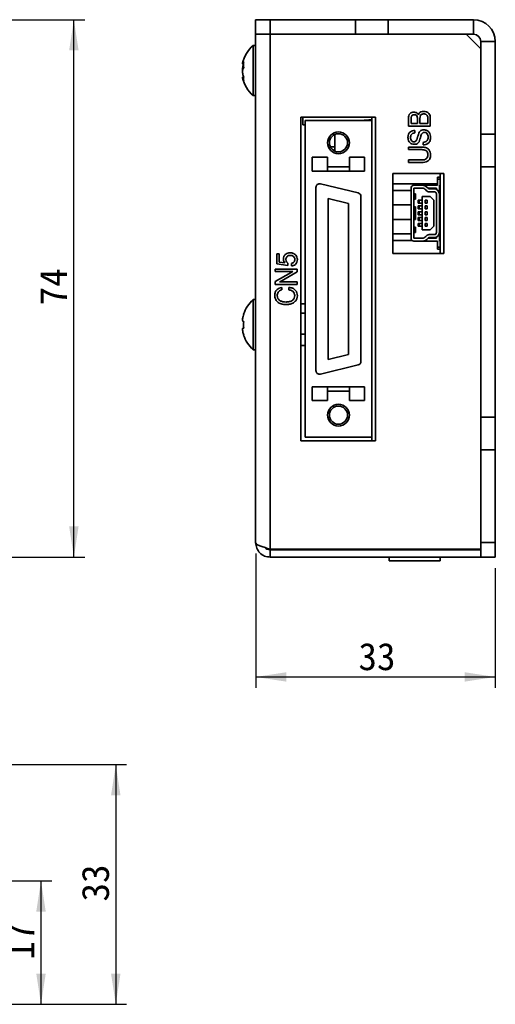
# Model space of a CAD drawing. Header units: millimetres. Extents: x 15 to 187, y 49 to 265.
# Tile 21 of 62: x 101 to 145, y 49 to 139. Entities that reach past the tile are written whole.
import ezdxf

# ---------------------------------------------------------------- set-up
doc = ezdxf.new("R2010")
doc.units = ezdxf.units.MM
doc.layers.add('標註文字', color=4, linetype='Continuous')
doc.styles.add('SLDTEXTSTYLE3', font='kaiu.ttf')
doc.dimstyles.new('SLDDIMSTYLE0', dxfattribs={"dimtxt": 2.5, "dimasz": 2.824978, "dimexe": 0, "dimexo": 0.0625, "dimtad": 1, "dimlfac": 1.5, "dimrnd": 1e-09, "dimzin": 12, "dimdsep": 46, "dimtxsty": 'SLDTEXTSTYLE3', "dimsah": 1, "dimcen": 0.09, "dimadec": 0, "dimazin": 3, "dimtfac": 1, "dimtofl": 0, "dimtmove": 0, "dimatfit": 3, "dimfxl": 0, "dimfrac": 2, "dimtolj": 1, "dimtzin": 12, "dimarcsym": 0})

# ---------------------------------------------------------------- blocks, each defined once
blk = doc.blocks.new('_D_2')
at = {"layer": '標註文字', "transparency": 16777216}
for p, q in [((96.335, 139.5), (107.164, 139.5)), ((106.164, 90.166), (106.164, 139.5)), ((95.002, 90.166), (107.164, 90.166))]:
    blk.add_line(p, q, dxfattribs=at)
for points in [[(106.164, 139.5), (105.729, 136.675), (106.599, 136.675)], [(106.164, 90.166), (106.599, 92.991), (105.729, 92.991)]]:
    blk.add_solid(points, dxfattribs=at)
at = {"layer": '標註文字', "transparency": 16777216, "insert": (103.042, 113.271), "char_height": 2.5, "attachment_point": 1, "rotation": 90, "style": 'SLDTEXTSTYLE3'}
blk.add_mtext('74', dxfattribs=at)
blk = doc.blocks.new('_D_6')
at = {"layer": '標註文字', "transparency": 16777216}
for p, q in [((93.002, 60.448), (104.146, 60.448)), ((103.146, 49.115), (103.146, 60.448)), ((96.335, 49.115), (104.146, 49.115))]:
    blk.add_line(p, q, dxfattribs=at)
for points in [[(103.146, 60.448), (102.711, 57.623), (103.58, 57.623)], [(103.146, 49.115), (103.58, 51.94), (102.711, 51.94)]]:
    blk.add_solid(points, dxfattribs=at)
at = {"layer": '標註文字', "transparency": 16777216, "insert": (100.024, 53.219), "char_height": 2.5, "attachment_point": 1, "rotation": 90, "style": 'SLDTEXTSTYLE3'}
blk.add_mtext('17', dxfattribs=at)
blk = doc.blocks.new('_D_7')
at = {"layer": '標註文字', "transparency": 16777216}
for p, q in [((95.002, 71.115), (111.009, 71.115)), ((110.009, 71.115), (110.009, 49.115)), ((96.335, 49.115), (111.009, 49.115))]:
    blk.add_line(p, q, dxfattribs=at)
for points in [[(110.009, 71.115), (109.575, 68.29), (110.444, 68.29)], [(110.009, 49.115), (110.444, 51.94), (109.575, 51.94)]]:
    blk.add_solid(points, dxfattribs=at)
at = {"layer": '標註文字', "transparency": 16777216, "insert": (106.887, 58.552), "char_height": 2.5, "attachment_point": 1, "rotation": 90, "style": 'SLDTEXTSTYLE3'}
blk.add_mtext('33', dxfattribs=at)
blk = doc.blocks.new('_D_9')
at = {"layer": '標註文字', "transparency": 16777216}
for p, q in [((122.853, 90.5), (122.853, 78.166)), ((144.853, 89.166), (144.853, 78.166)), ((122.853, 79.166), (144.853, 79.166))]:
    blk.add_line(p, q, dxfattribs=at)
for points in [[(122.853, 79.166), (125.678, 78.732), (125.678, 79.601)], [(144.853, 79.166), (142.028, 79.601), (142.028, 78.732)]]:
    blk.add_solid(points, dxfattribs=at)
at = {"layer": '標註文字', "transparency": 16777216, "insert": (132.29, 82.288), "char_height": 2.5, "attachment_point": 1, "style": 'SLDTEXTSTYLE3'}
blk.add_mtext('33', dxfattribs=at)

msp = doc.modelspace()

# ---------------------------------------------------------------- linework, layer by layer
at = {"color": 7, "linetype": 'Continuous', "lineweight": 35}
for p, q in [((122.8528, 138.1665), (122.8528, 139.4998)), ((122.8528, 139.4998), (124.1862, 139.4998)), ((124.1862, 139.4998), (124.1862, 138.1665)), ((124.1862, 139.4998), (132.0195, 139.4998)), ((132.0195, 139.4998), (132.0195, 138.1665)), ((135.0195, 139.4998), (132.0195, 139.4998)), ((135.0195, 139.4998), (142.8528, 139.4998)), ((135.0195, 139.4998), (135.0195, 138.1665)), ((142.8528, 138.1665), (142.8528, 139.4998)), ((122.8528, 91.4998), (122.8528, 138.1665)), ((124.1862, 138.1665), (122.8528, 138.1665)), ((124.1862, 138.1665), (124.1862, 90.8998)), ((124.1862, 138.1665), (132.0195, 138.1665)), ((132.0195, 138.1665), (135.0195, 138.1665)), ((135.0195, 138.1665), (142.8528, 138.1665)), ((143.5195, 136.8332), (142.1862, 138.1665)), ((143.5195, 137.4998), (143.5195, 128.9998)), ((144.8528, 137.4998), (143.5195, 137.4998)), ((144.8528, 137.4998), (144.8528, 128.9998)), ((122.8528, 137.1332), (122.6244, 137.1332)), ((122.6244, 132.9248), (122.6244, 137.1332)), ((121.6535, 135.4372), (121.7435, 135.4372)), ((121.7481, 134.2291), (121.6535, 134.2291)), ((122.6244, 132.5332), (122.6244, 132.9248)), ((122.6244, 132.5332), (122.8528, 132.5332)), ((133.8528, 130.5665), (126.9862, 130.5665)), ((126.9862, 130.5665), (126.9862, 100.8332)), ((127.1862, 129.8332), (127.1862, 130.5665)), ((127.3862, 130.2332), (133.5195, 130.2332)), ((127.3862, 130.2332), (127.3862, 101.1665)), ((133.5195, 130.3332), (132.9547, 130.2837)), ((133.5195, 130.2332), (133.5195, 130.5665)), ((133.5195, 130.2332), (133.5195, 101.1665)), ((133.8528, 100.8332), (133.8528, 130.5665)), ((136.8862, 129.7255), (136.8862, 130.4522)), ((137.1169, 130.4182), (137.1169, 129.9562)), ((137.7067, 129.9562), (137.7067, 130.3981)), ((137.9374, 130.4382), (137.9374, 129.9562)), ((138.6554, 129.9562), (138.6554, 130.4671)), ((138.8862, 130.4899), (138.8862, 129.7255)), ((127.1862, 129.8332), (127.3862, 129.8332)), ((138.8862, 129.7255), (136.8862, 129.7255)), ((137.1169, 129.9562), (137.7067, 129.9562)), ((137.4759, 129.3409), (137.4771, 129.1101)), ((137.9374, 129.9562), (138.6554, 129.9562)), ((130.1195, 127.4361), (130.1195, 128.9636)), ((143.5195, 128.9998), (144.8528, 128.9998)), ((143.5195, 128.9998), (143.5195, 125.9998)), ((144.8528, 125.9998), (144.8528, 128.9998)), ((130.1195, 127.8332), (129.7045, 127.8332)), ((136.8862, 127.8024), (138.1101, 127.8024)), ((136.8862, 127.5716), (136.8862, 127.8024)), ((138.1129, 127.5716), (136.8862, 127.5716)), ((138.2195, 128.0075), (138.2195, 128.2383)), ((128.0528, 125.5998), (128.0528, 126.8665)), ((128.0528, 126.8665), (129.4528, 126.8665)), ((129.4528, 126.8665), (129.4528, 125.5998)), ((131.4528, 125.5998), (131.4528, 126.8665)), ((131.4528, 126.8665), (132.8528, 126.8665)), ((132.8528, 125.5998), (132.8528, 126.8665)), ((136.8862, 126.6229), (138.1129, 126.6229)), ((136.8862, 126.3921), (136.8862, 126.6229)), ((131.4528, 125.9998), (129.4528, 125.9998)), ((138.1101, 126.3921), (136.8862, 126.3921)), ((143.5195, 125.9998), (143.5195, 102.9998)), ((144.8528, 125.9998), (143.5195, 125.9998)), ((144.8528, 125.9998), (144.8528, 102.9998)), ((128.0528, 125.5998), (129.4528, 125.5998)), ((129.4528, 125.5998), (131.4528, 125.5998)), ((131.4528, 125.5998), (132.8528, 125.5998)), ((140.1195, 125.3665), (135.4528, 125.3665)), ((135.4528, 125.3665), (135.4528, 118.0332)), ((139.7862, 125.0332), (139.5595, 125.0332)), ((139.5595, 125.0332), (139.5595, 124.8609)), ((139.5595, 124.8609), (139.5595, 124.2998)), ((139.5595, 124.8609), (139.7862, 124.8609)), ((139.7862, 118.0332), (139.7862, 125.3665)), ((140.1195, 118.0332), (140.1195, 125.3665)), ((128.3862, 124.1096), (128.3862, 107.2901)), ((132.2645, 123.5948), (128.7979, 124.4336)), ((135.4528, 124.4332), (139.5595, 124.4332)), ((135.4528, 123.8332), (137.1195, 123.8332)), ((137.1195, 119.4332), (137.1195, 124.0332)), ((137.3862, 124.2998), (138.1364, 124.2998)), ((137.3862, 124.0332), (137.3862, 119.4332)), ((138.1364, 124.0332), (137.3862, 124.0332)), ((138.1364, 124.2998), (139.5595, 124.2998)), ((139.4528, 124.0332), (138.6697, 124.0332)), ((139.2528, 123.9665), (138.7862, 123.9665)), ((139.4528, 123.9215), (139.4528, 124.0332)), ((139.7195, 124.2998), (139.7862, 124.2998)), ((139.7195, 124.2998), (139.7195, 123.4998)), ((129.5195, 123.0929), (129.5195, 108.3067)), ((131.3862, 122.6413), (129.5195, 123.0929)), ((132.5195, 108.1288), (132.5195, 123.2709)), ((137.4643, 123.5165), (137.3862, 123.5165)), ((137.4643, 123.0165), (137.3862, 123.0165)), ((137.4643, 123.5165), (137.4643, 123.0165)), ((137.5295, 123.5165), (137.4643, 123.5165)), ((137.5295, 123.0165), (137.4643, 123.0165)), ((137.5295, 123.0165), (137.5295, 123.5165)), ((137.7828, 122.9332), (137.7828, 122.6665)), ((137.8612, 122.9332), (137.7828, 122.9332)), ((137.8612, 122.6665), (137.8612, 122.9332)), ((138.1362, 122.9332), (137.8612, 122.9332)), ((138.1362, 123.2665), (138.1362, 120.1998)), ((138.8695, 123.2665), (138.1362, 123.2665)), ((138.4187, 122.6665), (138.4187, 122.9332)), ((138.5854, 122.9332), (138.4187, 122.9332)), ((138.5854, 122.6665), (138.5854, 122.9332)), ((138.7862, 123.6998), (139.2528, 123.6998)), ((139.2028, 122.9332), (138.8695, 123.2665)), ((139.2028, 120.5332), (139.2028, 122.9332)), ((139.4528, 123.4998), (139.4528, 119.9665)), ((139.7195, 119.9665), (139.7195, 123.4998)), ((139.7862, 123.4665), (139.7195, 123.4665)), ((139.7195, 122.9332), (139.7862, 122.9332)), ((139.7862, 122.9332), (139.7195, 122.9332)), ((131.3862, 108.7583), (131.3862, 122.6413)), ((137.1195, 122.4998), (135.4528, 122.4998)), ((137.3862, 122.3252), (137.4858, 122.3121)), ((137.4858, 121.1543), (137.4858, 122.3121)), ((137.5195, 121.1637), (137.5195, 122.3026)), ((137.8612, 122.6665), (137.7828, 122.6665)), ((137.7828, 122.3998), (137.7828, 122.1332)), ((137.8612, 122.3998), (137.7828, 122.3998)), ((137.8612, 122.1332), (137.7828, 122.1332)), ((138.1362, 122.6665), (137.8612, 122.6665)), ((137.8612, 122.1332), (137.8612, 122.3998)), ((138.1362, 122.3998), (137.8612, 122.3998)), ((138.1362, 122.1332), (137.8612, 122.1332)), ((138.5854, 122.6665), (138.4187, 122.6665)), ((138.4187, 122.1332), (138.4187, 122.3998)), ((138.5854, 122.3998), (138.4187, 122.3998)), ((138.5854, 122.1332), (138.4187, 122.1332)), ((138.5854, 122.1332), (138.5854, 122.3998)), ((139.7862, 122.6665), (139.7195, 122.6665)), ((139.7862, 122.3998), (139.7195, 122.3998)), ((139.7862, 122.1332), (139.7195, 122.1332)), ((135.4528, 121.1665), (137.1195, 121.1665)), ((137.3862, 121.1411), (137.4858, 121.1543)), ((137.7828, 121.8665), (137.7828, 121.5998)), ((137.8612, 121.8665), (137.7828, 121.8665)), ((137.8612, 121.5998), (137.7828, 121.5998)), ((137.7828, 121.3332), (137.7828, 121.0665)), ((137.8612, 121.3332), (137.7828, 121.3332)), ((137.8612, 121.5998), (137.8612, 121.8665)), ((138.1362, 121.8665), (137.8612, 121.8665)), ((138.1362, 121.5998), (137.8612, 121.5998)), ((137.8612, 121.0665), (137.8612, 121.3332)), ((138.1362, 121.3332), (137.8612, 121.3332)), ((138.5854, 121.8665), (138.4187, 121.8665)), ((138.4187, 121.5998), (138.4187, 121.8665)), ((138.5854, 121.5998), (138.4187, 121.5998)), ((138.5854, 121.3332), (138.4187, 121.3332)), ((138.4187, 121.0665), (138.4187, 121.3332)), ((138.5854, 121.5998), (138.5854, 121.8665)), ((138.5854, 121.0665), (138.5854, 121.3332)), ((139.7862, 121.8665), (139.7195, 121.8665)), ((139.7862, 121.5998), (139.7195, 121.5998)), ((139.7862, 121.3332), (139.7195, 121.3332)), ((137.4643, 120.4498), (137.3862, 120.4498)), ((137.4643, 119.9498), (137.4643, 120.4498)), ((137.5295, 120.4498), (137.4643, 120.4498)), ((137.5295, 119.9498), (137.5295, 120.4498)), ((137.8612, 121.0665), (137.7828, 121.0665)), ((137.7828, 120.7998), (137.7828, 120.5332)), ((137.8612, 120.7998), (137.7828, 120.7998)), ((137.8612, 120.5332), (137.7828, 120.5332)), ((138.1362, 121.0665), (137.8612, 121.0665)), ((137.8612, 120.5332), (137.8612, 120.7998)), ((138.1362, 120.7998), (137.8612, 120.7998)), ((138.1362, 120.5332), (137.8612, 120.5332)), ((138.5854, 121.0665), (138.4187, 121.0665)), ((138.4187, 120.5332), (138.4187, 120.7998)), ((138.5854, 120.7998), (138.4187, 120.7998)), ((138.5854, 120.5332), (138.4187, 120.5332)), ((138.5854, 120.5332), (138.5854, 120.7998)), ((138.8695, 120.1998), (139.2028, 120.5332)), ((139.7862, 121.0665), (139.7195, 121.0665)), ((139.7862, 120.7998), (139.7195, 120.7998)), ((139.7862, 120.5332), (139.7195, 120.5332)), ((139.7862, 120.5332), (139.7195, 120.5332)), ((137.1195, 119.8332), (135.4528, 119.8332)), ((137.4643, 119.9498), (137.3862, 119.9498)), ((137.3862, 119.4332), (138.1364, 119.4332)), ((137.5295, 119.9498), (137.4643, 119.9498)), ((138.1362, 120.1998), (138.8695, 120.1998)), ((138.6697, 119.4332), (139.4528, 119.4332)), ((139.2528, 119.7665), (138.7862, 119.7665)), ((138.7862, 119.4998), (139.2528, 119.4998)), ((139.4528, 119.4332), (139.4528, 119.5449)), ((139.7195, 119.9998), (139.7862, 119.9998)), ((139.7195, 119.9665), (139.7195, 119.1665)), ((122.852, 119.0014), (122.8528, 119.0014)), ((135.4528, 119.2332), (137.2098, 119.2332)), ((137.3862, 119.1665), (138.1364, 119.1665)), ((138.1364, 119.1665), (139.5595, 119.1665)), ((139.5595, 119.1665), (139.5595, 118.6054)), ((139.5595, 118.6054), (139.7862, 118.6054)), ((139.5595, 118.6054), (139.5595, 118.4332)), ((139.5595, 118.4332), (139.7862, 118.4332)), ((139.7195, 119.2332), (139.7862, 119.2332)), ((139.7195, 119.1665), (139.7862, 119.1665)), ((124.781, 118.0075), (125.0118, 118.0075)), ((124.781, 117.0804), (124.781, 118.0075)), ((125.0118, 118.0075), (125.0118, 117.2463)), ((135.4528, 118.0332), (140.1195, 118.0332)), ((124.6528, 116.6101), (126.6528, 116.6101)), ((124.6528, 116.3793), (124.6528, 116.6101)), ((125.7971, 116.9434), (124.781, 117.0804)), ((125.0118, 117.2463), (125.5258, 117.1762)), ((125.7971, 117.1425), (125.7971, 116.9434)), ((126.1416, 116.8921), (126.1416, 117.1229)), ((126.6528, 116.6101), (126.6528, 116.3477)), ((126.2738, 116.3793), (124.6528, 116.3793)), ((124.6528, 115.4651), (126.1056, 116.2984)), ((126.6528, 116.3477), (125.1797, 115.4971)), ((124.6528, 115.1998), (124.6528, 115.4651)), ((126.6528, 115.1998), (124.6528, 115.1998)), ((125.0318, 115.4306), (126.6528, 115.4306)), ((125.2426, 114.9178), (125.2426, 114.687)), ((125.9092, 114.687), (125.9092, 114.9178)), ((126.6528, 115.4306), (126.6528, 115.1998)), ((122.8528, 113.7998), (122.6244, 113.7998)), ((122.6244, 109.1998), (122.6244, 113.7998)), ((126.9862, 113.4208), (127.3862, 113.4208)), ((121.7425, 112.4665), (121.7587, 112.4665)), ((126.9862, 112.5616), (127.3862, 112.5616)), ((121.6994, 111.8065), (121.7587, 111.8065)), ((121.7587, 111.1932), (121.6994, 111.1932)), ((122.852, 111.8014), (122.8528, 111.8014)), ((121.7587, 110.5332), (121.7425, 110.5332)), ((126.9862, 110.6407), (127.3862, 110.6407)), ((126.9862, 109.5789), (127.3862, 109.5789)), ((122.6244, 109.1998), (122.8528, 109.1998)), ((129.5195, 108.3067), (131.3862, 108.7583)), ((128.7979, 106.9661), (132.2645, 107.8048)), ((122.852, 106.4014), (122.8528, 106.4014)), ((128.0528, 105.7998), (129.4528, 105.7998)), ((128.0528, 104.5332), (128.0528, 105.7998)), ((129.4528, 105.7998), (129.4528, 104.5332)), ((131.4528, 105.7998), (129.4528, 105.7998)), ((131.4528, 104.5332), (131.4528, 105.7998)), ((131.4528, 105.7998), (132.8528, 105.7998)), ((132.8528, 104.5332), (132.8528, 105.7998)), ((129.4528, 105.3998), (131.4528, 105.3998)), ((122.852, 104.6014), (122.8528, 104.6014)), ((128.0528, 104.5332), (129.4528, 104.5332)), ((131.4528, 104.5332), (132.8528, 104.5332)), ((143.5195, 102.9998), (144.8528, 102.9998)), ((143.5195, 102.9998), (143.5195, 99.9998)), ((144.8528, 99.9998), (144.8528, 102.9998)), ((126.9862, 100.8332), (133.8528, 100.8332)), ((127.3862, 101.1665), (133.5195, 101.1665)), ((133.5195, 100.8332), (133.5195, 101.1665)), ((144.8528, 99.9998), (143.5195, 99.9998)), ((143.5195, 99.9998), (143.5195, 91.4998)), ((144.8528, 99.9998), (144.8528, 91.4998)), ((143.5195, 91.4998), (144.8528, 91.4998)), ((143.5195, 90.1665), (143.5195, 91.4998)), ((144.8528, 91.4998), (144.8528, 90.1665)), ((124.1862, 90.8998), (143.5195, 90.8998)), ((124.1862, 90.1665), (124.1862, 90.8332)), ((124.1862, 90.8332), (143.5195, 90.8332)), ((135.1195, 90.8332), (135.1195, 90.8998)), ((139.7862, 90.8332), (139.7862, 90.8998)), ((124.1862, 90.1665), (143.5195, 90.1665)), ((129.7179, 90.1657), (129.7179, 90.1665)), ((135.1195, 89.8332), (135.1195, 90.1665)), ((135.1195, 89.8332), (139.7862, 89.8332)), ((139.7862, 89.8332), (139.7862, 90.1665)), ((141.6837, 90.1657), (141.6837, 90.1665)), ((144.8528, 90.1665), (143.5195, 90.1665))]:
    msp.add_line(p, q, dxfattribs=at)
at = {"color": 8, "linetype": 'Continuous', "lineweight": 35}
for p, q in [((121.6994, 135.5155), (121.7476, 135.5155)), ((121.6994, 135.2981), (121.7439, 135.2981)), ((121.6994, 134.0259), (121.7425, 134.0259)), ((132.9547, 130.2332), (132.9547, 130.2837))]:
    msp.add_line(p, q, dxfattribs=at)
at = {"color": 7, "linetype": 'Continuous', "lineweight": 35, "flags": 128}
for points in [[(130.1965, 90.8998), (130.2028, 90.8641), (130.2096, 90.8332)], [(132.0961, 90.8332), (132.1028, 90.8641), (132.1092, 90.8998)], [(133.7298, 90.8998), (133.7362, 90.8641), (133.7429, 90.8332)]]:
    msp.add_lwpolyline(points, dxfattribs=at)
at = {"color": 7, "linetype": 'Continuous', "lineweight": 35}
for centre, radius in [((130.4528, 128.1998), 1), ((130.4528, 128.1998), 0.8333), ((130.4528, 103.1998), 1), ((130.4528, 103.1998), 0.8333)]:
    msp.add_circle(centre, radius, dxfattribs=at)
for centre, radius, start, end in [((142.8528, 137.4998), 2, 0, 90), ((142.8528, 137.4998), 0.6667, 0, 90), ((124.6528, 134.8332), 3.0667, 131.409622, 167.530811), ((122.8022, 135.0015), 1.2167, 149.05182, 155.00699), ((123.749, 135.3727), 2.0065, 172.714671, 187.285329), ((123.8111, 134.6372), 2.2127, 159.159642, 162.620328), ((122.8022, 134.4926), 1.2167, 149.05182, 155.00699), ((124.6528, 134.8332), 3.0667, 192.475647, 228.590378), ((123.8153, 135.0306), 2.2171, 197.381939, 201.937021), ((123.8153, 134.6882), 2.2171, 197.381939, 201.937021), ((122.6558, 134.0311), 0.9132, 169.196779, 190.803221), ((133.0128, 129.6196), 0.6667, 95, 113.027184), ((128.7195, 124.1096), 0.3333, 76.399457, 180), ((137.3862, 124.0332), 0.2667, 90, 180), ((138.1364, 123.6332), 0.6667, 35.685335, 90), ((138.1364, 123.6332), 0.4, 35.685335, 90), ((138.7862, 124.0998), 0.4, 215.685335, 270), ((138.7862, 124.0998), 0.1333, 215.685335, 270), ((139.2528, 123.4998), 0.4667, 0, 90), ((132.1862, 123.2709), 0.3333, 0, 76.399457), ((139.2528, 123.4998), 0.2, 0, 90), ((137.3862, 119.4332), 0.2667, 180, 270), ((138.1364, 119.8332), 0.4, 270, 324.314665), ((138.1364, 119.8332), 0.6667, 270, 324.314665), ((138.7862, 119.3665), 0.4, 90, 144.314665), ((138.7862, 119.3665), 0.1333, 90, 144.314665), ((139.2528, 119.9665), 0.4667, 270, 0), ((139.2528, 119.9665), 0.2, 270, 0), ((124.6528, 111.4998), 3.0667, 131.409622, 161.626062), ((124.6528, 111.4998), 3.0513, 161.530162, 165.447947), ((124.6528, 111.4998), 2.9103, 173.951405, 186.048595), ((124.6528, 111.4998), 3.0513, 194.552053, 198.469838), ((124.6528, 111.4998), 3.0667, 198.373938, 228.590378), ((132.1862, 108.1288), 0.3333, 283.600543, 0), ((128.7195, 107.2901), 0.3333, 180, 283.600543)]:
    msp.add_arc(centre, radius, start, end, dxfattribs=at)
for centre, start_param, end_param in [((137.2062, 122.3026), 0, 0.4683663), ((137.2062, 121.1637), 5.8148191, 6.2831853)]:
    msp.add_ellipse(centre, major_axis=(0.3133, 0), ratio=0.0667479, start_param=start_param, end_param=end_param, dxfattribs=at)
for points, knots in [([(121.6593, 135.4946), (121.6564, 135.4822), (121.6475, 135.4448), (121.6514, 135.4311), (121.668, 135.4505), (121.6894, 135.4948), (121.6994, 135.5155)], [0, 0, 0, 0, 0.1471187, 0.4455898, 0.7392347, 1, 1, 1, 1]), ([(121.6592, 134.8332), (121.6563, 134.8538), (121.6475, 134.9168), (121.6514, 135.0422), (121.668, 135.1831), (121.6894, 135.2613), (121.6994, 135.2981)], [0, 0, 0, 0, 0.14529111, 0.44440178, 0.73867591, 1, 1, 1, 1]), ([(121.6994, 135.0067), (121.6878, 134.975), (121.6644, 134.9117), (121.6489, 134.7738), (121.6508, 134.6251), (121.6681, 134.483), (121.6894, 134.4049), (121.6994, 134.3682)], [0, 0, 0, 0, 0.2095281, 0.4195633, 0.6226907, 0.8225336, 1, 1, 1, 1]), ([(121.6994, 134.0259), (121.6878, 134.0644), (121.6646, 134.1415), (121.6482, 134.2149), (121.6518, 134.2243), (121.6535, 134.229)], [0, 0, 0, 0, 0.3371645, 0.6751449, 1, 1, 1, 1]), ([(137.7896, 130.7627), (137.81, 130.8192), (137.8509, 130.9322), (138.032, 131.0629), (138.1855, 131.0763), (138.2792, 131.0844)], [0, 0, 0, 0, 0.2798056, 0.5599616, 1, 1, 1, 1]), ([(138.2792, 131.0844), (138.3694, 131.0774), (138.5494, 131.0634), (138.7615, 130.91), (138.8725, 130.7018), (138.8816, 130.5606), (138.8862, 130.4899)], [0, 0, 0, 0, 0.280285, 0.5592301, 0.7792606, 1, 1, 1, 1]), ([(136.8862, 130.4522), (136.8897, 130.5306), (136.8967, 130.6865), (136.9983, 130.8913), (137.1797, 130.9964), (137.3028, 131.0038), (137.3645, 131.0075)], [0, 0, 0, 0, 0.2811538, 0.559841, 0.7793063, 1, 1, 1, 1]), ([(137.4046, 130.7768), (137.3717, 130.7749), (137.3062, 130.7713), (137.2146, 130.7274), (137.1264, 130.6096), (137.1209, 130.4971), (137.1169, 130.4182)], [0, 0, 0, 0, 0.1874295, 0.3741496, 0.5607279, 1, 1, 1, 1]), ([(137.3645, 131.0075), (137.4133, 131.005), (137.5106, 131.0001), (137.6377, 130.9462), (137.7341, 130.8635), (137.7711, 130.7963), (137.7896, 130.7627)], [0, 0, 0, 0, 0.2802364, 0.5599328, 0.7799395, 1, 1, 1, 1]), ([(137.7067, 130.3981), (137.7047, 130.4499), (137.7006, 130.553), (137.6457, 130.6939), (137.5274, 130.7696), (137.4456, 130.7744), (137.4046, 130.7768)], [0, 0, 0, 0, 0.2813617, 0.5603904, 0.77938, 1, 1, 1, 1]), ([(138.2852, 130.8537), (138.2463, 130.8518), (138.1688, 130.848), (138.0586, 130.8011), (137.9479, 130.6658), (137.9418, 130.5321), (137.9374, 130.4382)], [0, 0, 0, 0, 0.1876324, 0.3745009, 0.5609381, 1, 1, 1, 1]), ([(138.6554, 130.4671), (138.6523, 130.5244), (138.6461, 130.6387), (138.5556, 130.78), (138.4199, 130.8465), (138.3302, 130.8513), (138.2852, 130.8537)], [0, 0, 0, 0, 0.2807924, 0.5591563, 0.7791011, 1, 1, 1, 1]), ([(136.8349, 128.7006), (136.8423, 128.797), (136.8572, 128.9891), (137.0254, 129.2133), (137.2501, 129.3253), (137.4006, 129.3357), (137.4759, 129.3409)], [0, 0, 0, 0, 0.2802849, 0.5590233, 0.7791608, 1, 1, 1, 1]), ([(137.9214, 129.2451), (137.9831, 129.2936), (138.0936, 129.3804), (138.2329, 129.3885), (138.2944, 129.3921)], [0, 0, 0, 0, 0.5582152, 1, 1, 1, 1]), ([(138.2944, 129.3921), (138.3925, 129.3824), (138.5883, 129.3631), (138.7995, 129.1697), (138.8992, 128.9373), (138.9076, 128.7844), (138.9118, 128.7078)], [0, 0, 0, 0, 0.279688, 0.5585555, 0.7789685, 1, 1, 1, 1]), ([(137.4242, 128.0588), (137.3318, 128.0682), (137.1472, 128.087), (136.9466, 128.2666), (136.8476, 128.4841), (136.8391, 128.6284), (136.8349, 128.7006)], [0, 0, 0, 0, 0.2796611, 0.5586527, 0.7790425, 1, 1, 1, 1]), ([(137.4771, 129.1101), (137.415, 129.1023), (137.2912, 129.0867), (137.1458, 128.9783), (137.074, 128.8313), (137.0685, 128.7336), (137.0657, 128.6846)], [0, 0, 0, 0, 0.2805086, 0.559195, 0.7792639, 1, 1, 1, 1]), ([(137.0657, 128.6846), (137.0688, 128.6313), (137.0751, 128.5249), (137.1446, 128.3894), (137.2565, 128.3019), (137.3405, 128.2937), (137.3826, 128.2896)], [0, 0, 0, 0, 0.2808442, 0.5604692, 0.7800698, 1, 1, 1, 1]), ([(137.3826, 128.2896), (137.4201, 128.2953), (137.4955, 128.3067), (137.5789, 128.3889), (137.6655, 128.527), (137.7003, 128.649), (137.7247, 128.7347)], [0, 0, 0, 0, 0.1854711, 0.371855, 0.5590139, 1, 1, 1, 1]), ([(137.9747, 128.659), (137.9513, 128.5788), (137.9046, 128.4188), (137.8099, 128.1996), (137.6229, 128.0707), (137.4906, 128.0628), (137.4242, 128.0588)], [0, 0, 0, 0, 0.281206, 0.5613945, 0.7799278, 1, 1, 1, 1]), ([(137.7247, 128.7347), (137.7298, 128.7536), (137.7389, 128.7873), (137.7477, 128.8212), (137.7515, 128.836)], [0, 0, 0, 0, 0.5600008, 1, 1, 1, 1]), ([(137.7515, 128.836), (137.7527, 128.8409), (137.7547, 128.8495), (137.7573, 128.858), (137.7584, 128.8617)], [0, 0, 0, 0, 0.5599382, 1, 1, 1, 1]), ([(137.7584, 128.8617), (137.778, 128.9382), (137.813, 129.0745), (137.8883, 129.1931), (137.9214, 129.2451)], [0, 0, 0, 0, 0.5610056, 1, 1, 1, 1]), ([(137.9851, 128.7014), (137.9834, 128.6935), (137.9803, 128.6792), (137.9764, 128.6651), (137.9747, 128.659)], [0, 0, 0, 0, 0.560004, 1, 1, 1, 1]), ([(138.3261, 129.1614), (138.3005, 129.1587), (138.2492, 129.1532), (138.1616, 129.096), (138.0559, 128.948), (138.0134, 128.8001), (137.9851, 128.7014)], [0, 0, 0, 0, 0.1247925, 0.2498202, 0.4994688, 1, 1, 1, 1]), ([(138.2195, 128.2383), (138.2891, 128.2453), (138.4281, 128.2592), (138.5875, 128.3836), (138.6707, 128.5453), (138.6776, 128.6544), (138.681, 128.709)], [0, 0, 0, 0, 0.2801555, 0.5591235, 0.7792075, 1, 1, 1, 1]), ([(138.9118, 128.7078), (138.9044, 128.6032), (138.8896, 128.3948), (138.709, 128.1488), (138.4638, 128.0304), (138.301, 128.0151), (138.2195, 128.0075)], [0, 0, 0, 0, 0.2803616, 0.5588146, 0.7790267, 1, 1, 1, 1]), ([(138.681, 128.709), (138.6779, 128.7697), (138.6717, 128.8908), (138.5965, 129.0468), (138.4698, 129.1481), (138.374, 129.157), (138.3261, 129.1614)], [0, 0, 0, 0, 0.2809562, 0.5605501, 0.7800501, 1, 1, 1, 1]), ([(138.1101, 127.8024), (138.2265, 127.7965), (138.4584, 127.7848), (138.7531, 127.6146), (138.8962, 127.3411), (138.9066, 127.1587), (138.9118, 127.0672)], [0, 0, 0, 0, 0.2809242, 0.5594641, 0.7792013, 1, 1, 1, 1]), ([(138.6554, 127.0961), (138.6504, 127.1742), (138.6404, 127.3297), (138.4416, 127.5523), (138.2377, 127.5643), (138.1129, 127.5716)], [0, 0, 0, 0, 0.281432, 0.5599639, 1, 1, 1, 1]), ([(138.9118, 127.0672), (138.9031, 126.9536), (138.8858, 126.7274), (138.6518, 126.4873), (138.3738, 126.4026), (138.1981, 126.3956), (138.1101, 126.3921)], [0, 0, 0, 0, 0.2800411, 0.5576846, 0.778518, 1, 1, 1, 1]), ([(138.1129, 126.6229), (138.1901, 126.6261), (138.3438, 126.6324), (138.5484, 126.7309), (138.6455, 126.914), (138.6521, 127.0352), (138.6554, 127.0961)], [0, 0, 0, 0, 0.28123738, 0.55977607, 0.77918899, 1, 1, 1, 1]), ([(125.3964, 117.5095), (125.405, 117.6002), (125.4222, 117.7812), (125.5929, 117.9821), (125.8044, 118.0844), (125.9461, 118.093), (126.017, 118.0973)], [0, 0, 0, 0, 0.2798662, 0.5588173, 0.7791479, 1, 1, 1, 1]), ([(125.5258, 117.1762), (125.4836, 117.2317), (125.4081, 117.3311), (125.4, 117.4549), (125.3964, 117.5095)], [0, 0, 0, 0, 0.5588369, 1, 1, 1, 1]), ([(126.0382, 117.8665), (125.9781, 117.8622), (125.858, 117.8537), (125.7136, 117.7558), (125.6369, 117.6177), (125.6304, 117.5235), (125.6272, 117.4763)], [0, 0, 0, 0, 0.2804245, 0.559471, 0.7794241, 1, 1, 1, 1]), ([(126.017, 118.0973), (126.1127, 118.0898), (126.3036, 118.075), (126.5302, 117.9182), (126.6611, 117.7045), (126.6727, 117.5545), (126.6785, 117.4795)], [0, 0, 0, 0, 0.2803788, 0.5596433, 0.7795654, 1, 1, 1, 1]), ([(126.4477, 117.4739), (126.4421, 117.534), (126.4308, 117.6541), (126.3184, 117.7874), (126.1792, 117.8576), (126.0853, 117.8635), (126.0382, 117.8665)], [0, 0, 0, 0, 0.279884, 0.5590259, 0.779214, 1, 1, 1, 1]), ([(125.6272, 117.4763), (125.6371, 117.4022), (125.6547, 117.2697), (125.7535, 117.1815), (125.7971, 117.1425)], [0, 0, 0, 0, 0.5586486, 1, 1, 1, 1]), ([(126.6785, 117.4795), (126.6712, 117.3966), (126.6567, 117.2311), (126.5173, 117.0371), (126.3346, 116.9221), (126.206, 116.9021), (126.1416, 116.8921)], [0, 0, 0, 0, 0.2799788, 0.5592811, 0.7794596, 1, 1, 1, 1]), ([(126.1416, 117.1229), (126.1887, 117.1336), (126.2829, 117.1548), (126.3863, 117.2474), (126.4402, 117.3607), (126.4452, 117.4361), (126.4477, 117.4739)], [0, 0, 0, 0, 0.2800457, 0.5593999, 0.7794706, 1, 1, 1, 1]), ([(126.1056, 116.2984), (126.1359, 116.3157), (126.1902, 116.3466), (126.2483, 116.3693), (126.2738, 116.3793)], [0, 0, 0, 0, 0.5601228, 1, 1, 1, 1]), ([(124.6015, 114.1906), (124.6095, 114.2915), (124.6254, 114.4929), (124.7875, 114.7343), (125.0082, 114.8777), (125.1644, 114.9044), (125.2426, 114.9178)], [0, 0, 0, 0, 0.2801497, 0.5593835, 0.7794726, 1, 1, 1, 1]), ([(125.1797, 115.4971), (125.1529, 115.4829), (125.105, 115.4576), (125.0542, 115.4389), (125.0318, 115.4306)], [0, 0, 0, 0, 0.55996264, 1, 1, 1, 1]), ([(125.9092, 114.9178), (126.0221, 114.9042), (126.2474, 114.8772), (126.51, 114.6836), (126.6589, 114.4269), (126.672, 114.2491), (126.6785, 114.1602)], [0, 0, 0, 0, 0.2802903, 0.5595056, 0.7795158, 1, 1, 1, 1]), ([(125.6092, 113.3537), (125.4709, 113.3619), (125.1949, 113.3783), (124.8457, 113.566), (124.6301, 113.8638), (124.6111, 114.0816), (124.6015, 114.1906)], [0, 0, 0, 0, 0.2808116, 0.5602862, 0.7798963, 1, 1, 1, 1]), ([(125.2426, 114.687), (125.1769, 114.6699), (125.0458, 114.6356), (124.9071, 114.4979), (124.8406, 114.3355), (124.8351, 114.2296), (124.8323, 114.1766)], [0, 0, 0, 0, 0.2799982, 0.5590156, 0.7792744, 1, 1, 1, 1]), ([(124.8323, 114.1766), (124.8431, 114.0811), (124.8592, 113.9375), (124.9792, 113.7867), (125.1306, 113.6729), (125.3598, 113.5957), (125.5484, 113.5882), (125.6428, 113.5844)], [0, 0, 0, 0, 0.2485502, 0.3737852, 0.4991207, 0.7492031, 1, 1, 1, 1]), ([(126.6785, 114.1602), (126.6708, 114.0657), (126.6554, 113.8771), (126.496, 113.632), (126.2473, 113.4606), (125.9415, 113.3665), (125.72, 113.358), (125.6092, 113.3537)], [0, 0, 0, 0, 0.1865084, 0.3726136, 0.5592296, 0.7794124, 1, 1, 1, 1]), ([(125.6428, 113.5844), (125.7469, 113.5899), (125.9546, 113.6007), (126.2238, 113.7187), (126.4177, 113.9195), (126.4377, 114.084), (126.4477, 114.1662)], [0, 0, 0, 0, 0.28107127, 0.56108024, 0.7806543, 1, 1, 1, 1]), ([(126.4477, 114.1662), (126.4396, 114.2449), (126.4234, 114.4021), (126.2739, 114.5748), (126.0932, 114.668), (125.9706, 114.6807), (125.9092, 114.687)], [0, 0, 0, 0, 0.2796735, 0.5589015, 0.7792019, 1, 1, 1, 1]), ([(121.6994, 112.2665), (121.6878, 112.2168), (121.6644, 112.1171), (121.6489, 111.9814), (121.6508, 111.8786), (121.6681, 111.8169), (121.6894, 111.8098), (121.6994, 111.8065)], [0, 0, 0, 0, 0.2095281, 0.4195633, 0.6226907, 0.8225336, 1, 1, 1, 1]), ([(121.6994, 111.1932), (121.6878, 111.1885), (121.6644, 111.1792), (121.6489, 111.1043), (121.6508, 110.9942), (121.6681, 110.8645), (121.6894, 110.7752), (121.6994, 110.7332)], [0, 0, 0, 0, 0.2095281, 0.4195633, 0.6226907, 0.8225336, 1, 1, 1, 1]), ([(124.1862, 90.8998), (124.0302, 90.9445), (123.7183, 91.0339), (123.3069, 91.168), (123.0048, 91.302), (122.8681, 91.4129), (122.8566, 91.4786), (122.8528, 91.4998)], [0, 0, 0, 0, 0.2233557, 0.4467421, 0.6701287, 0.893515, 1, 1, 1, 1]), ([(123.7063, 91.041), (123.7091, 91.0368), (123.7594, 90.96), (123.9296, 90.8669), (124.1007, 90.8444), (124.1862, 90.8332)], [0, 0, 0, 0, 0.0282921, 0.5141461, 1, 1, 1, 1])]:
    msp.add_open_spline(points, degree=3, knots=knots, dxfattribs=at)
msp.add_open_spline([(122.8528, 91.4998), (122.8729, 91.3251), (122.913, 90.9757), (123.2213, 90.535), (123.662, 90.2266), (124.0114, 90.1865), (124.1862, 90.1665)], degree=3, dxfattribs=at)

# ---------------------------------------------------------------- dimensions: what is measured, and where the dimension line sits
at = {"layer": '標註文字'}
for base, p1, p2, picture, middle in [((106.164, 139.4998), (94.0018, 90.1665), (95.3352, 139.4998), '_D_2', (106.164, 114.8332)), ((110.0092, 49.1145), (94.0018, 71.1145), (95.3352, 49.1145), '_D_7', (110.0092, 60.1145)), ((103.1457, 60.4479), (95.3352, 49.1145), (92.0018, 60.4479), '_D_6', (103.1457, 54.7812))]:
    dim = msp.add_linear_dim(base=base, p1=p1, p2=p2, angle=90, dimstyle='SLDDIMSTYLE0', dxfattribs=at)
    dim.commit()
    dim.dimension.update_dxf_attribs({"geometry": picture, "text_midpoint": middle, "dimtype": 160})
dim = msp.add_linear_dim(base=(144.8528, 79.1665), p1=(122.8528, 91.4998), p2=(144.8528, 90.1665), dimstyle='SLDDIMSTYLE0', dxfattribs=at)
dim.commit()
dim.dimension.update_dxf_attribs({"geometry": '_D_9', "text_midpoint": (133.8528, 79.1665), "dimtype": 160})

doc.saveas('drawing.dxf')
